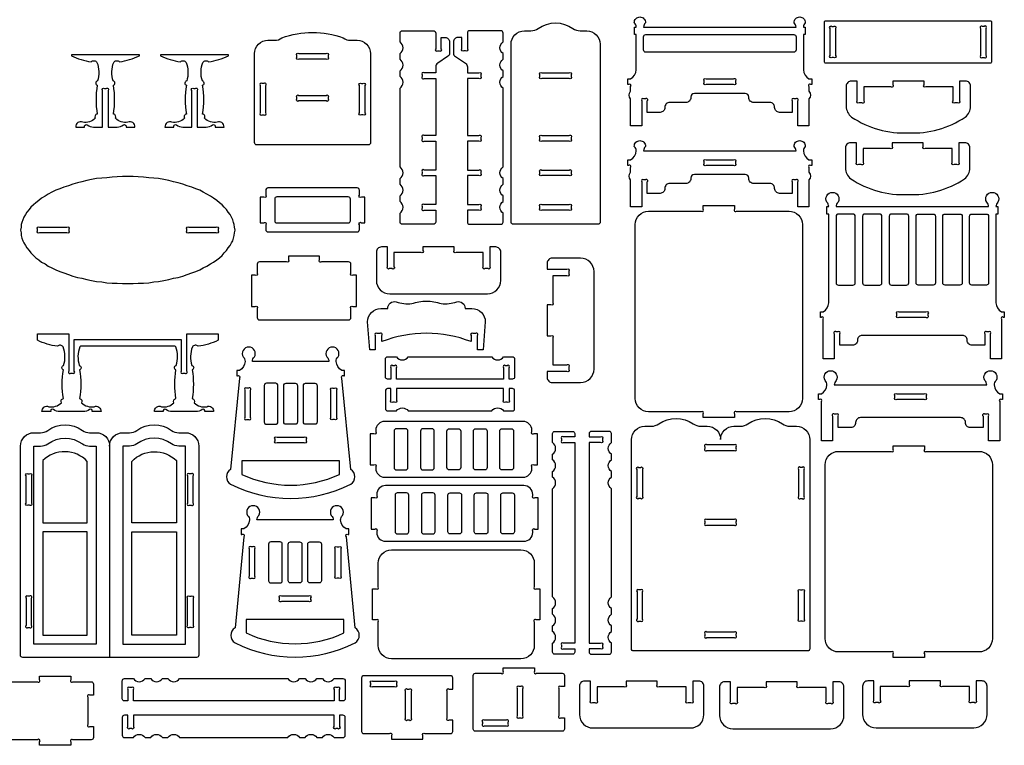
# Model space of a CAD drawing. Extents: x 4203 to 5218, y 1124 to 1763.
# Tile 4 of 5: x 4687 to 5217, y 1128 to 1518. Entities that reach past the tile are written whole.
import ezdxf

# ---------------------------------------------------------------- set-up
doc = ezdxf.new("R2010")
doc.units = 0
doc.header["$MEASUREMENT"] = 0
doc.layers.add('LAYER1', color=18, linetype='CONTINUOUS')

msp = doc.modelspace()

# ---------------------------------------------------------------- linework, layer by layer
at = {"layer": 'LAYER1'}
for points in [[(4953.07, 1408.33, -0.414214), (4951.87, 1409.53), (4951.87, 1505.3, -0.414214), (4959.07, 1512.5), (4962.62, 1512.5, 0.155074), (4966.55, 1513.75, -0.31779), (4985.18, 1513.75, 0.155074), (4989.12, 1512.5), (4992.67, 1512.5, -0.414214), (4999.87, 1505.3), (4999.87, 1409.53, -0.414214), (4998.67, 1408.33)], [(5112.25, 1461.39), (5106.25, 1461.39), (5106.25, 1474.75, 1), (5105.19, 1475.81), (5104.31, 1475.81, 1), (5103.25, 1474.75), (5103.25, 1468.6), (5096.38, 1468.6, -0.414214), (5093.79, 1471.19), (5093.79, 1471.35, 0.414214), (5091.2, 1473.94), (5082.46, 1473.94, -0.414214), (5079.87, 1476.53), (5079.87, 1476.85, 0.414214), (5077.93, 1478.79), (5050.57, 1478.79, 0.00001), (5050.57, 1478.79, 0.414202), (5048.63, 1476.85), (5048.63, 1476.53, -0.414214), (5046.04, 1473.94), (5037.29, 1473.94, 0.414214), (5034.7, 1471.35), (5034.7, 1471.19, -0.414214), (5032.12, 1468.6), (5025.25, 1468.6), (5025.25, 1474.75, 1), (5024.19, 1475.81), (5023.31, 1475.81, 1), (5022.25, 1474.75), (5022.25, 1461.39), (5016.25, 1461.39), (5016.25, 1475.84, -0.376209), (5016.25, 1479.99), (5016.25, 1482.58, 1), (5015.19, 1483.64), (5014.75, 1483.64), (5014.75, 1486.64), (5016.25, 1486.64, 0.250451), (5019.25, 1491.5), (5019.25, 1510.47), (5018.29, 1510.47), (5018.29, 1514.43), (5019.25, 1514.43, 0.204981), (5018.23, 1516.8, -0.427943), (5021.23, 1519.94, -0.427943), (5024.23, 1516.8, 0.204981), (5023.22, 1514.43), (5105.28, 1514.43, 0.204981), (5104.26, 1516.8, -0.427943), (5107.26, 1519.94, -0.427943), (5110.26, 1516.8, 0.204981), (5109.25, 1514.43), (5110.21, 1514.43), (5110.21, 1510.47), (5109.25, 1510.47), (5109.25, 1491.5, 0.250451), (5112.25, 1486.64), (5113.75, 1486.64), (5113.75, 1483.64), (5113.31, 1483.64, 1), (5112.25, 1482.58), (5112.25, 1479.99, -0.376209), (5112.25, 1475.84)], [(5210.6, 1517.16), (5210.6, 1495.8, -0.414214), (5209.88, 1495.08), (5121.32, 1495.08, -0.414214), (5120.6, 1495.8), (5120.6, 1517.16, -0.414214), (5121.32, 1517.88), (5209.88, 1517.88, -0.414214)], [(4815.05, 1451.11, -0.414214), (4813.85, 1452.31), (4813.85, 1500.2, -0.414214), (4821.05, 1507.4), (4824.6, 1507.4, 0.155074), (4828.53, 1508.65, -0.179264), (4861.56, 1508.65, 0.155074), (4865.5, 1507.4), (4869.05, 1507.4, -0.414214), (4876.25, 1500.2), (4876.25, 1452.31, -0.414214), (4875.05, 1451.11)], [(4911.33, 1456.14), (4905.18, 1456.14, 1), (4904.12, 1455.08), (4904.12, 1454.21, 1), (4905.18, 1453.14), (4911.33, 1453.14), (4911.33, 1437.56), (4905.18, 1437.56, 1), (4904.12, 1436.5), (4904.12, 1435.62, 1), (4905.18, 1434.56), (4911.33, 1434.56), (4911.33, 1418.98), (4905.18, 1418.98, 1), (4904.12, 1417.92), (4904.12, 1417.04, 1), (4905.18, 1415.98), (4911.33, 1415.98), (4911.33, 1409.53, -0.414214), (4910.13, 1408.33), (4893.32, 1408.33, -0.414214), (4892.12, 1409.53), (4892.12, 1414.33, 0.531486), (4892.12, 1420.62), (4892.12, 1423.62, 0.531486), (4892.12, 1429.91), (4892.12, 1432.91, 0.531486), (4892.12, 1439.21), (4892.12, 1469.97), (4892.12, 1472.97), (4892.12, 1481.63, 0.531486), (4892.12, 1487.92), (4892.12, 1490.92, 0.531486), (4892.12, 1497.21), (4892.12, 1500.21, 0.531486), (4892.12, 1506.5), (4892.12, 1511.3, -0.414214), (4893.32, 1512.5), (4910.13, 1512.5, -0.414214), (4911.33, 1511.3), (4911.33, 1502.76, 1), (4912.39, 1501.7), (4913.27, 1501.7, 1), (4914.33, 1502.76), (4914.33, 1508.9), (4916.43, 1508.9, -0.414214), (4918.83, 1506.5), (4918.83, 1500.59, -0.251107), (4917.76, 1498.59), (4912.41, 1495.03, 0.251107), (4911.33, 1493.03), (4911.33, 1489.79), (4905.18, 1489.79, 1), (4904.12, 1488.73), (4904.12, 1487.85, 1), (4905.18, 1486.79), (4911.33, 1486.79)], [(4928.36, 1456.14), (4934.51, 1456.14, -1), (4935.57, 1455.08), (4935.57, 1454.21, -1), (4934.51, 1453.14), (4928.36, 1453.14), (4928.36, 1437.56), (4934.51, 1437.56, -1), (4935.57, 1436.5), (4935.57, 1435.62, -1), (4934.51, 1434.56), (4928.36, 1434.56), (4928.36, 1418.98), (4934.51, 1418.98, -1), (4935.57, 1417.92), (4935.57, 1417.04, -1), (4934.51, 1415.98), (4928.36, 1415.98), (4928.36, 1409.53, 0.414214), (4929.56, 1408.33), (4946.37, 1408.33, 0.414214), (4947.57, 1409.53), (4947.57, 1414.33, -0.531486), (4947.57, 1420.62), (4947.57, 1423.62, -0.531486), (4947.57, 1429.91), (4947.57, 1432.91, -0.531486), (4947.57, 1439.21), (4947.57, 1469.97), (4947.57, 1472.97), (4947.57, 1481.63, -0.531486), (4947.57, 1487.92), (4947.57, 1490.92, -0.531486), (4947.57, 1497.21), (4947.57, 1500.21, -0.531486), (4947.57, 1506.5), (4947.57, 1511.3, 0.414214), (4946.37, 1512.5), (4929.56, 1512.5, 0.414214), (4928.36, 1511.3), (4928.36, 1502.76, -1), (4927.3, 1501.7), (4926.42, 1501.7, -1), (4925.36, 1502.76), (4925.36, 1508.9), (4923.26, 1508.9, 0.414214), (4920.86, 1506.5), (4920.86, 1500.59, 0.251107), (4921.93, 1498.59), (4927.29, 1495.03, -0.251107), (4928.36, 1493.03), (4928.36, 1489.79), (4934.51, 1489.79, -1), (4935.57, 1488.73), (4935.57, 1487.85, -1), (4934.51, 1486.79), (4928.36, 1486.79)], [(5123.6, 1499.14), (5123.6, 1513.82, -1), (5124.66, 1514.88), (5125.54, 1514.88, -1), (5126.6, 1513.82), (5126.6, 1499.14, -1), (5125.54, 1498.08), (5124.66, 1498.08, -1)], [(5204.6, 1513.82), (5204.6, 1499.14, 1), (5205.66, 1498.08), (5206.54, 1498.08, 1), (5207.6, 1499.14), (5207.6, 1513.82, 1), (5206.54, 1514.88), (5205.66, 1514.88, 1)], [(5105.29, 1502.18, -0.414214), (5104.09, 1500.98), (5024.41, 1500.98, -0.414214), (5023.21, 1502.18), (5023.21, 1509.27, -0.414214), (5024.41, 1510.47), (5104.09, 1510.47, -0.414214), (5105.29, 1509.27)], [(4837.71, 1500.2), (4852.39, 1500.2, -1), (4853.45, 1499.14), (4853.45, 1498.26, -1), (4852.39, 1497.2), (4837.71, 1497.2, -1), (4836.65, 1498.26), (4836.65, 1499.14, -1)], [(4751.8, 1499.08), (4751.8, 1499.56), (4715.2, 1499.56), (4715.2, 1499.08, 0.082494), (4725.9, 1495.84, -0.480983), (4729.01, 1495.5, -0.169376), (4729.28, 1485.48, 0.755968), (4729.12, 1483.17, 0.0823), (4729.12, 1467.71, 0.497317), (4728.06, 1465.39, -0.242348), (4721.33, 1463.33, 0.570657), (4717.6, 1460.68), (4722.34, 1460.68, -0.75881), (4723.76, 1461.8, 0.158853), (4727.2, 1460.68), (4732, 1460.68), (4732, 1480.32, -1), (4733.06, 1481.38), (4733.94, 1481.38, -1), (4735, 1480.32), (4735, 1460.68), (4739.8, 1460.68, 0.158853), (4743.24, 1461.8, -0.75881), (4744.66, 1460.68), (4749.4, 1460.68, 0.570657), (4745.67, 1463.33, -0.242348), (4738.94, 1465.39, 0.497317), (4737.88, 1467.71, 0.0823), (4737.88, 1483.17, 0.755968), (4737.72, 1485.48, -0.169376), (4737.99, 1495.5, -0.480983), (4741.1, 1495.84, 0.082494)], [(4799.8, 1499.08), (4799.8, 1499.56), (4763.2, 1499.56), (4763.2, 1499.08, 0.082494), (4773.9, 1495.84, -0.480983), (4777.01, 1495.5, -0.169376), (4777.28, 1485.48, 0.755968), (4777.12, 1483.17, 0.0823), (4777.12, 1467.71, 0.497317), (4776.06, 1465.39, -0.242348), (4769.33, 1463.33, 0.570657), (4765.6, 1460.68), (4770.34, 1460.68, -0.75881), (4771.76, 1461.8, 0.158853), (4775.2, 1460.68), (4780, 1460.68), (4780, 1480.32, -1), (4781.06, 1481.38), (4781.94, 1481.38, -1), (4783, 1480.32), (4783, 1460.68), (4787.8, 1460.68, 0.158853), (4791.24, 1461.8, -0.75881), (4792.66, 1460.68), (4797.4, 1460.68, 0.570657), (4793.67, 1463.33, -0.242348), (4786.94, 1465.39, 0.497317), (4785.88, 1467.71, 0.0823), (4785.88, 1483.17, 0.755968), (4785.72, 1485.48, -0.169376), (4785.99, 1495.5, -0.480983), (4789.1, 1495.84, 0.082494)], [(4983.21, 1486.79), (4968.53, 1486.79, -1), (4967.47, 1487.85), (4967.47, 1488.73, -1), (4968.53, 1489.79), (4983.21, 1489.79, -1), (4984.27, 1488.73), (4984.27, 1487.85, -1)], [(4816.85, 1482.99), (4816.85, 1468.31, 1), (4817.91, 1467.25), (4818.79, 1467.25, 1), (4819.85, 1468.31), (4819.85, 1482.99, 1), (4818.79, 1484.05), (4817.91, 1484.05, 1)], [(4871.31, 1484.05), (4872.19, 1484.05, -1), (4873.25, 1482.99), (4873.25, 1468.31, -1), (4872.19, 1467.25), (4871.31, 1467.25, -1), (4870.25, 1468.31), (4870.25, 1482.99, -1)], [(5071.59, 1483.64), (5056.91, 1483.64, -1), (5055.85, 1484.7), (5055.85, 1485.58, -1), (5056.91, 1486.64), (5071.59, 1486.64, -1), (5072.65, 1485.58), (5072.65, 1484.7, -1)], [(5165.79, 1485.42), (5157.39, 1485.42), (5157.39, 1483.48, -1), (5156.33, 1482.42), (5141.79, 1482.42), (5141.79, 1474.8, -1), (5140.73, 1473.74), (5139.31, 1473.74, -1), (5138.25, 1474.8), (5138.25, 1485.42), (5135.03, 1485.42, 0.414214), (5132.3, 1482.69), (5132.3, 1471.87, 0.236915), (5135.2, 1466.09, 0.163875), (5165.79, 1457.58, 0.163875), (5196.38, 1466.09, 0.236915), (5199.28, 1471.87), (5199.28, 1482.69, 0.414214), (5196.55, 1485.42), (5193.33, 1485.42), (5193.33, 1474.8, -1), (5192.27, 1473.74), (5190.85, 1473.74, -1), (5189.79, 1474.8), (5189.79, 1482.42), (5175.25, 1482.42, -1), (5174.19, 1483.48), (5174.19, 1485.42)], [(4837.71, 1477.75), (4852.39, 1477.75, -1), (4853.45, 1476.69), (4853.45, 1475.81, -1), (4852.39, 1474.75), (4837.71, 1474.75, -1), (4836.65, 1475.81), (4836.65, 1476.69, -1)], [(4983.21, 1453.14), (4968.53, 1453.14, -1), (4967.47, 1454.21), (4967.47, 1455.08, -1), (4968.53, 1456.14), (4983.21, 1456.14, -1), (4984.27, 1455.08), (4984.27, 1454.21, -1)], [(5109.25, 1447.9, 0.250451), (5112.25, 1443.04), (5113.75, 1443.04), (5113.75, 1440.04), (5113.31, 1440.04, 1), (5112.25, 1438.98), (5112.25, 1436.39, -0.376209), (5112.25, 1432.23), (5112.25, 1417.79), (5106.25, 1417.79), (5106.25, 1431.15, 1), (5105.19, 1432.21), (5104.31, 1432.21, 1), (5103.25, 1431.15), (5103.25, 1425), (5096.38, 1425, -0.414214), (5093.79, 1427.59), (5093.79, 1427.75, 0.414214), (5091.2, 1430.34), (5082.46, 1430.34, -0.414214), (5079.87, 1432.93), (5079.87, 1433.25, 0.414214), (5077.93, 1435.19), (5050.57, 1435.19, 0.00001), (5050.57, 1435.19, 0.414202), (5048.63, 1433.25), (5048.63, 1432.93, -0.414214), (5046.04, 1430.34), (5037.29, 1430.34, 0.414214), (5034.7, 1427.75), (5034.7, 1427.59, -0.414214), (5032.12, 1425), (5025.25, 1425), (5025.25, 1431.15, 1), (5024.19, 1432.21), (5023.31, 1432.21, 1), (5022.25, 1431.15), (5022.25, 1417.79), (5016.25, 1417.79), (5016.25, 1432.23, -0.376209), (5016.25, 1436.39), (5016.25, 1438.98, 1), (5015.19, 1440.04), (5014.75, 1440.04), (5014.75, 1443.04), (5016.25, 1443.04, 0.250451), (5019.25, 1447.9, 0.204981), (5018.23, 1450.27, -0.427943), (5021.23, 1453.41, -0.427943), (5024.23, 1450.27, 0.204981), (5023.22, 1447.9), (5105.28, 1447.9, 0.204981), (5104.26, 1450.27, -0.427943), (5107.26, 1453.41, -0.427943), (5110.26, 1450.27, 0.204981)], [(5165.39, 1452.21), (5156.99, 1452.21), (5156.99, 1450.27, -1), (5155.93, 1449.21), (5141.39, 1449.21), (5141.39, 1441.59, -1), (5140.33, 1440.53), (5138.91, 1440.53, -1), (5137.85, 1441.59), (5137.85, 1452.21), (5134.63, 1452.21, 0.414214), (5131.9, 1449.49), (5131.9, 1438.66, 0.236915), (5134.8, 1432.89, 0.163875), (5165.39, 1424.38, 0.163875), (5195.98, 1432.89, 0.236915), (5198.88, 1438.66), (5198.88, 1449.49, 0.414214), (5196.15, 1452.21), (5192.93, 1452.21), (5192.93, 1441.59, -1), (5191.87, 1440.53), (5190.45, 1440.53, -1), (5189.39, 1441.59), (5189.39, 1449.21), (5174.85, 1449.21, -1), (5173.79, 1450.27), (5173.79, 1452.21)], [(5056.91, 1443.04), (5071.59, 1443.04, -1), (5072.65, 1441.98), (5072.65, 1441.1, -1), (5071.59, 1440.04), (5056.91, 1440.04, -1), (5055.85, 1441.1), (5055.85, 1441.98, -1)], [(4967.47, 1435.62), (4967.47, 1436.5, -1), (4968.53, 1437.56), (4983.21, 1437.56, -1), (4984.27, 1436.5), (4984.27, 1435.62, -1), (4983.21, 1434.56), (4968.53, 1434.56, -1)], [(4870.25, 1405.46), (4870.25, 1408.12, -1), (4871.31, 1409.18), (4873.25, 1409.18), (4873.25, 1422.98), (4871.31, 1422.98, -1), (4870.25, 1424.04), (4870.25, 1426.7, 0.414214), (4869.05, 1427.9), (4821.05, 1427.9, 0.414214), (4819.85, 1426.7), (4819.85, 1424.04, -1), (4818.79, 1422.98), (4816.85, 1422.98), (4816.85, 1409.18), (4818.79, 1409.18, -1), (4819.85, 1408.12), (4819.85, 1405.46, 0.414214), (4821.05, 1404.26), (4869.05, 1404.26, 0.414214)], [(4824.65, 1421.9), (4824.65, 1410.26, 0.414214), (4825.85, 1409.06), (4864.25, 1409.06, 0.414214), (4865.45, 1410.26), (4865.45, 1421.9, 0.414214), (4864.25, 1423.1), (4825.85, 1423.1, 0.414214)], [(5140.95, 1348.55, 0.414214), (5138.36, 1345.97), (5138.36, 1345.8, -0.414214), (5135.78, 1343.21), (5128.91, 1343.21), (5128.91, 1349.36, 1), (5127.85, 1350.42), (5126.97, 1350.42, 1), (5125.91, 1349.36), (5125.91, 1336), (5119.91, 1336), (5119.91, 1354.6), (5119.91, 1357.2, 1), (5118.85, 1358.26), (5118.41, 1358.26), (5118.41, 1361.26), (5119.91, 1361.26, 0.250451), (5122.91, 1366.11), (5122.91, 1413.88), (5121.95, 1413.88), (5121.95, 1417.84), (5122.91, 1417.84, 0.204981), (5121.89, 1420.21, -0.583258), (5124.89, 1425.52, -0.583258), (5127.89, 1420.21, 0.204981), (5126.88, 1417.84), (5208.94, 1417.84, 0.204981), (5207.92, 1420.21, -0.583258), (5210.92, 1425.52, -0.583258), (5213.92, 1420.21, 0.204981), (5212.91, 1417.84), (5213.87, 1417.84), (5213.87, 1413.88), (5212.91, 1413.88), (5212.91, 1366.11, 0.250451), (5215.91, 1361.26), (5217.41, 1361.26), (5217.41, 1358.26), (5216.97, 1358.26, 1), (5215.91, 1357.2), (5215.91, 1354.6), (5215.91, 1336), (5209.91, 1336), (5209.91, 1349.36, 1), (5208.85, 1350.42), (5207.97, 1350.42, 1), (5206.91, 1349.36), (5206.91, 1343.21), (5200.04, 1343.21, -0.414214), (5197.45, 1345.8), (5197.45, 1345.97, 0.414214), (5194.86, 1348.55)], [(4968.53, 1418.98), (4983.21, 1418.98, -1), (4984.27, 1417.92), (4984.27, 1417.04, -1), (4983.21, 1415.98), (4968.53, 1415.98, -1), (4967.47, 1417.04), (4967.47, 1417.92, -1)], [(5055.32, 1304.4), (5055.32, 1306.34, 1), (5054.26, 1307.4), (5025.92, 1307.4, -0.414214), (5018.72, 1314.6), (5018.72, 1408.2, -0.414214), (5025.92, 1415.4), (5054.26, 1415.4, 1), (5055.32, 1416.46), (5055.32, 1418.4), (5072.12, 1418.4), (5072.12, 1416.46, 1), (5073.18, 1415.4), (5101.52, 1415.4, -0.414214), (5108.72, 1408.2), (5108.72, 1314.6, -0.414214), (5101.52, 1307.4), (5073.18, 1307.4, 1), (5072.12, 1306.34), (5072.12, 1304.4)], [(5126.87, 1376.8, 0.414214), (5128.07, 1375.6), (5135.93, 1375.6, 0.414214), (5137.13, 1376.8), (5137.13, 1412.68, 0.414214), (5135.93, 1413.88), (5128.07, 1413.88, 0.414214), (5126.87, 1412.68)], [(5151.53, 1412.68, 0.414214), (5150.33, 1413.88), (5142.29, 1413.88, 0.414214), (5141.09, 1412.68), (5141.09, 1376.8, 0.414214), (5142.29, 1375.6), (5150.33, 1375.6, 0.414214), (5151.53, 1376.8)], [(5165.93, 1376.8), (5165.93, 1412.68, 0.414214), (5164.73, 1413.88), (5156.69, 1413.88, 0.414214), (5155.49, 1412.68), (5155.49, 1376.8, 0.414214), (5156.69, 1375.6), (5164.73, 1375.6, 0.414214)], [(5169.89, 1376.8), (5169.89, 1412.68, -0.414214), (5171.09, 1413.88), (5179.13, 1413.88, -0.414214), (5180.33, 1412.68), (5180.33, 1376.8, -0.414214), (5179.13, 1375.6), (5171.09, 1375.6, -0.414214)], [(5184.29, 1412.68, -0.414214), (5185.49, 1413.88), (5193.53, 1413.88, -0.414214), (5194.73, 1412.68), (5194.73, 1376.8, -0.414214), (5193.53, 1375.6), (5185.49, 1375.6, -0.414214), (5184.29, 1376.8)], [(5208.95, 1376.8, -0.414214), (5207.75, 1375.6), (5199.89, 1375.6, -0.414214), (5198.69, 1376.8), (5198.69, 1412.68, -0.414214), (5199.89, 1413.88), (5207.75, 1413.88, -0.414214), (5208.95, 1412.68)], [(4698.04, 1406.74), (4712.72, 1406.74, -1), (4713.78, 1405.68), (4713.78, 1404.8, -1), (4712.72, 1403.74), (4698.04, 1403.74, -1), (4696.98, 1404.8), (4696.98, 1405.68, -1)], [(4778.44, 1406.74), (4793.12, 1406.74, -1), (4794.18, 1405.68), (4794.18, 1404.8, -1), (4793.12, 1403.74), (4778.44, 1403.74, -1), (4777.38, 1404.8), (4777.38, 1405.68, -1)], [(4946.36, 1393.42, 0.414214), (4943.64, 1396.15), (4940.42, 1396.15), (4940.42, 1385.53, -1), (4939.36, 1384.47), (4937.94, 1384.47, -1), (4936.88, 1385.53), (4936.88, 1393.15), (4922.34, 1393.15, -1), (4921.28, 1394.21), (4921.28, 1396.15), (4912.88, 1396.15), (4904.48, 1396.15), (4904.48, 1394.21, -1), (4903.42, 1393.15), (4888.88, 1393.15), (4888.88, 1385.53, -1), (4887.82, 1384.47), (4886.4, 1384.47, -1), (4885.34, 1385.53), (4885.34, 1396.15), (4882.11, 1396.15, 0.414214), (4879.39, 1393.42), (4879.39, 1378.15, 0.414214), (4886.59, 1370.95), (4939.16, 1370.95, 0.414214), (4946.36, 1378.15)], [(4832.05, 1391.11), (4832.05, 1389.17, -1), (4830.99, 1388.11), (4816.45, 1388.11, 0.414214), (4815.25, 1386.91), (4815.25, 1381.97, -1), (4814.19, 1380.91), (4812.25, 1380.91), (4812.25, 1364.11), (4814.19, 1364.11, -1), (4815.25, 1363.05), (4815.25, 1358.11, 0.414214), (4816.45, 1356.91), (4864.45, 1356.91, 0.414214), (4865.65, 1358.11), (4865.65, 1363.05, -1), (4866.71, 1364.11), (4868.65, 1364.11), (4868.65, 1380.91), (4866.71, 1380.91, -1), (4865.65, 1381.97), (4865.65, 1386.91, 0.414214), (4864.45, 1388.11), (4849.91, 1388.11, -1), (4848.85, 1389.17), (4848.85, 1391.11)], [(4974.07, 1390.13, 0.414214), (4971.35, 1387.41), (4971.35, 1384.19), (4981.97, 1384.19, -1), (4983.03, 1383.13), (4983.03, 1381.7, -1), (4981.97, 1380.64), (4974.35, 1380.64), (4974.35, 1366.1, -1), (4973.29, 1365.04), (4971.35, 1365.04), (4971.35, 1356.64), (4971.35, 1348.24), (4973.29, 1348.24, -1), (4974.35, 1347.18), (4974.35, 1332.64), (4981.97, 1332.64, -1), (4983.03, 1331.58), (4983.03, 1330.16, -1), (4981.97, 1329.1), (4971.35, 1329.1), (4971.35, 1325.88, 0.414214), (4974.07, 1323.16), (4989.35, 1323.16, 0.414214), (4996.55, 1330.36), (4996.55, 1382.93, 0.414214), (4989.35, 1390.13)], [(4927.19, 1363.05), (4930.84, 1363.05, -0.414214), (4938.04, 1355.85), (4936.87, 1340.85), (4933.89, 1340.85), (4933.89, 1348.47, 1), (4932.83, 1349.53), (4931.41, 1349.53, 1), (4930.35, 1348.47), (4930.35, 1345.19, 0.18644), (4882.35, 1345.19), (4882.35, 1348.47, 1), (4881.29, 1349.53), (4879.87, 1349.53, 1), (4878.81, 1348.47), (4878.81, 1340.85), (4875.84, 1340.85), (4874.66, 1355.85, -0.414214), (4881.86, 1363.05), (4885.52, 1363.05, -0.480696), (4890.02, 1366.66, 0.114725), (4898.45, 1365.62, -0.088383), (4906.35, 1367.05, -0.088383), (4914.25, 1365.62, 0.114725), (4922.68, 1366.66, -0.480696)], [(5160.57, 1361.26), (5175.25, 1361.26, -1), (5176.31, 1360.2), (5176.31, 1359.32, -1), (5175.25, 1358.26), (5160.57, 1358.26, -1), (5159.51, 1359.32), (5159.51, 1360.2, -1)], [(4770.98, 1342.79), (4720.17, 1342.79, 0.076649), (4719.77, 1342.34, 0.169376), (4719.49, 1332.31, -0.755968), (4719.66, 1330, -0.0823), (4719.66, 1314.54, -0.497317), (4720.72, 1312.22, 0.242348), (4727.45, 1310.17, -0.570657), (4731.18, 1307.51), (4726.44, 1307.51, 0.75881), (4725.02, 1308.64, -0.158853), (4721.58, 1307.51), (4708.98, 1307.51, -0.158853), (4705.53, 1308.64, 0.75881), (4704.11, 1307.51), (4699.38, 1307.51, -0.570657), (4703.1, 1310.17, 0.242348), (4709.83, 1312.22, -0.497317), (4710.89, 1314.54, -0.0823), (4710.89, 1330, -0.755968), (4711.06, 1332.31, 0.169376), (4710.78, 1342.34, 0.480983), (4707.67, 1342.67, -0.082494), (4696.98, 1345.91), (4696.98, 1349.39), (4713.78, 1349.39), (4713.78, 1329.27, 1), (4714.84, 1328.21), (4715.72, 1328.21, 1), (4716.78, 1329.27), (4716.78, 1346.39), (4774.38, 1346.39), (4774.38, 1329.27, 1), (4775.44, 1328.21), (4776.32, 1328.21, 1), (4777.38, 1329.27), (4777.38, 1349.39), (4794.18, 1349.39), (4794.18, 1345.91, -0.082494), (4783.48, 1342.67, 0.480983), (4780.37, 1342.34, 0.169376), (4780.09, 1332.31, -0.755968), (4780.26, 1330, -0.0823), (4780.26, 1314.54, -0.497317), (4781.32, 1312.22, 0.242348), (4788.05, 1310.17, -0.570657), (4791.78, 1307.51), (4787.04, 1307.51, 0.75881), (4785.62, 1308.64, -0.158853), (4782.18, 1307.51), (4769.58, 1307.51, -0.158853), (4766.13, 1308.64, 0.75881), (4764.71, 1307.51), (4759.98, 1307.51, -0.570657), (4763.7, 1310.17, 0.242348), (4770.43, 1312.22, -0.497317), (4771.49, 1314.54, -0.0823), (4771.49, 1330, -0.755968), (4771.66, 1332.31, 0.169376), (4771.38, 1342.34, 0.076649)], [(4865.56, 1276.43), (4860.87, 1325.55, -1), (4861.92, 1326.71), (4862.26, 1326.71), (4862.26, 1329.71), (4860.76, 1329.71, -0.250451), (4857.76, 1334.56, -0.204981), (4858.77, 1336.94, 0.583258), (4855.77, 1342.24, 0.583258), (4852.77, 1336.94, -0.204981), (4853.79, 1334.56), (4812.71, 1334.56, -0.204981), (4813.72, 1336.94, 0.583258), (4810.72, 1342.24, 0.583258), (4807.72, 1336.94, -0.204981), (4808.74, 1334.56, -0.250451), (4805.74, 1329.71), (4804.24, 1329.71), (4804.24, 1326.71), (4804.57, 1326.71, -1), (4805.63, 1325.55), (4800.94, 1276.43, 0.573919), (4800.94, 1268.46, 0.239558), (4865.56, 1268.46, 0.573919)], [(4941.53, 1337.01, 0.531486), (4947.83, 1337.01), (4952.63, 1337.01, -0.414214), (4953.83, 1335.81), (4953.83, 1326.21, -0.414214), (4952.63, 1325.01), (4950.83, 1325.01), (4950.83, 1331.16, 1), (4949.77, 1332.22), (4948.89, 1332.22, 1), (4947.83, 1331.16), (4947.83, 1325.01), (4890.23, 1325.01), (4890.23, 1331.16, 1), (4889.17, 1332.22), (4888.29, 1332.22, 1), (4887.23, 1331.16), (4887.23, 1325.01), (4885.43, 1325.01, -0.414214), (4884.23, 1326.21), (4884.23, 1335.81, -0.414214), (4885.43, 1337.01), (4890.23, 1337.01, 0.531486), (4896.52, 1337.01)], [(5139.98, 1304.29, 0.414214), (5137.39, 1301.7), (5137.39, 1301.54, -0.414214), (5134.81, 1298.95), (5127.94, 1298.95), (5127.94, 1305.1, 1), (5126.88, 1306.16), (5126, 1306.16, 1), (5124.94, 1305.1), (5124.94, 1291.74), (5118.94, 1291.74), (5118.94, 1310.34), (5118.94, 1312.94, 1), (5117.88, 1314), (5117.44, 1314), (5117.44, 1317), (5118.94, 1317, 0.250451), (5121.94, 1321.85, 0.204981), (5120.92, 1324.22, -0.583258), (5123.92, 1329.52, -0.583258), (5126.92, 1324.22, 0.204981), (5125.91, 1321.85), (5207.97, 1321.85, 0.204981), (5206.95, 1324.22, -0.583258), (5209.95, 1329.52, -0.583258), (5212.95, 1324.22, 0.204981), (5211.94, 1321.85, 0.250451), (5214.94, 1317), (5216.44, 1317), (5216.44, 1314), (5216, 1314, 1), (5214.94, 1312.94), (5214.94, 1310.34), (5214.94, 1291.74), (5208.94, 1291.74), (5208.94, 1305.1, 1), (5207.88, 1306.16), (5207, 1306.16, 1), (5205.94, 1305.1), (5205.94, 1298.95), (5199.07, 1298.95, -0.414214), (5196.48, 1301.54), (5196.48, 1301.7, 0.414214), (5193.89, 1304.29)], [(4808.59, 1319.05), (4808.59, 1304.37, 1), (4809.65, 1303.31), (4810.53, 1303.31, 1), (4811.59, 1304.37), (4811.59, 1319.05, 1), (4810.53, 1320.11), (4809.65, 1320.11, 1)], [(4819.03, 1301.87, 0.414214), (4820.23, 1300.67), (4825.21, 1300.67, 0.414214), (4826.41, 1301.87), (4826.41, 1321.55, 0.414214), (4825.21, 1322.75), (4820.23, 1322.75, 0.414214), (4819.03, 1321.55)], [(4836.94, 1301.87, -0.414214), (4835.74, 1300.67), (4830.76, 1300.67, -0.414214), (4829.56, 1301.87), (4829.56, 1321.55, -0.414214), (4830.76, 1322.75), (4835.74, 1322.75, -0.414214), (4836.94, 1321.55)], [(4847.47, 1301.87, -0.414214), (4846.27, 1300.67), (4841.29, 1300.67, -0.414214), (4840.09, 1301.87), (4840.09, 1321.55, -0.414214), (4841.29, 1322.75), (4846.27, 1322.75, -0.414214), (4847.47, 1321.55)], [(4857.91, 1319.05), (4857.91, 1304.37, -1), (4856.85, 1303.31), (4855.97, 1303.31, -1), (4854.91, 1304.37), (4854.91, 1319.05, -1), (4855.97, 1320.11), (4856.85, 1320.11, -1)], [(4941.53, 1307.87, -0.531486), (4947.83, 1307.87), (4952.63, 1307.87, 0.414214), (4953.83, 1309.07), (4953.83, 1318.67, 0.414214), (4952.63, 1319.87), (4950.83, 1319.87), (4950.83, 1313.72, -1), (4949.77, 1312.66), (4948.89, 1312.66, -1), (4947.83, 1313.72), (4947.83, 1319.87), (4890.23, 1319.87), (4890.23, 1313.72, -1), (4889.17, 1312.66), (4888.29, 1312.66, -1), (4887.23, 1313.72), (4887.23, 1319.87), (4885.43, 1319.87, 0.414214), (4884.23, 1318.67), (4884.23, 1309.07, 0.414214), (4885.43, 1307.87), (4890.23, 1307.87, -0.531486), (4896.52, 1307.87)], [(5159.6, 1317), (5174.28, 1317, -1), (5175.34, 1315.94), (5175.34, 1315.06, -1), (5174.28, 1314), (5159.6, 1314, -1), (5158.54, 1315.06), (5158.54, 1315.94, -1)], [(5064.69, 1292.43, -0.414214), (5071.89, 1299.63), (5075.44, 1299.63, 0.155074), (5079.37, 1300.88, -0.31779), (5098.01, 1300.88, 0.155074), (5101.94, 1299.63), (5105.49, 1299.63, -0.414214), (5112.69, 1292.43), (5112.69, 1179.86, -0.414214), (5111.49, 1178.66), (5017.89, 1178.66, -0.414214), (5016.69, 1179.86), (5016.69, 1292.43, -0.414214), (5023.89, 1299.63), (5027.44, 1299.63, 0.155074), (5031.37, 1300.88, -0.31779), (5050.01, 1300.88, 0.155074), (5053.94, 1299.63), (5057.49, 1299.63, -0.414214)], [(4735.8, 1288.95, -0.414214), (4743, 1296.15), (4746.55, 1296.15, 0.155074), (4750.48, 1297.4, -0.31779), (4769.12, 1297.4, 0.155074), (4773.05, 1296.15), (4776.6, 1296.15, -0.414214), (4783.8, 1288.95), (4783.8, 1176.38, -0.414214), (4782.6, 1175.18), (4689, 1175.18, -0.414214), (4687.8, 1176.38), (4687.8, 1288.95, -0.414214), (4695, 1296.15), (4698.55, 1296.15, 0.155074), (4702.48, 1297.4, -0.31779), (4721.12, 1297.4, 0.155074), (4725.05, 1296.15), (4728.6, 1296.15, -0.414214)], [(4963.1, 1277.01), (4963.1, 1277.75, -1), (4964.16, 1278.81), (4966.1, 1278.81), (4966.1, 1295.61), (4964.16, 1295.61, -1), (4963.1, 1296.67), (4963.1, 1297.41, 0.414214), (4958.3, 1302.21), (4883.9, 1302.21, 0.414214), (4879.1, 1297.41), (4879.1, 1296.67, -1), (4878.04, 1295.61), (4876.1, 1295.61), (4876.1, 1278.81), (4878.04, 1278.81, -1), (4879.1, 1277.75), (4879.1, 1277.01, 0.414214), (4883.9, 1272.21), (4958.3, 1272.21, 0.414214)], [(4840.59, 1290.71), (4825.91, 1290.71, -1), (4824.85, 1291.77), (4824.85, 1292.65, -1), (4825.91, 1293.71), (4840.59, 1293.71, -1), (4841.65, 1292.65), (4841.65, 1291.77, -1)], [(4888.97, 1277.37, 0.414214), (4890.17, 1276.17), (4895.15, 1276.17, 0.414214), (4896.35, 1277.37), (4896.35, 1297.05, 0.414214), (4895.15, 1298.25), (4890.17, 1298.25, 0.414214), (4888.97, 1297.05)], [(4903.19, 1277.37, 0.414214), (4904.39, 1276.17), (4909.37, 1276.17, 0.414214), (4910.57, 1277.37), (4910.57, 1297.05, 0.414214), (4909.37, 1298.25), (4904.39, 1298.25, 0.414214), (4903.19, 1297.05)], [(4924.79, 1277.37, -0.414214), (4923.59, 1276.17), (4918.61, 1276.17, -0.414214), (4917.41, 1277.37), (4917.41, 1297.05, -0.414214), (4918.61, 1298.25), (4923.59, 1298.25, -0.414214), (4924.79, 1297.05)], [(4939.01, 1277.37, -0.414214), (4937.81, 1276.17), (4932.83, 1276.17, -0.414214), (4931.63, 1277.37), (4931.63, 1297.05, -0.414214), (4932.83, 1298.25), (4937.81, 1298.25, -0.414214), (4939.01, 1297.05)], [(4953.23, 1277.37, -0.414214), (4952.03, 1276.17), (4947.05, 1276.17, -0.414214), (4945.85, 1277.37), (4945.85, 1297.05, -0.414214), (4947.05, 1298.25), (4952.03, 1298.25, -0.414214), (4953.23, 1297.05)], [(4974.21, 1284.57, 0.531486), (4974.21, 1290.87), (4974.21, 1295.67, -0.414214), (4975.41, 1296.87), (4985.01, 1296.87, -0.414214), (4986.21, 1295.67), (4986.21, 1293.87), (4980.06, 1293.87, 1), (4979, 1292.81), (4979, 1291.93, 1), (4980.06, 1290.87), (4986.21, 1290.87), (4986.21, 1182.87), (4980.06, 1182.87, 1), (4979, 1181.81), (4979, 1180.93, 1), (4980.06, 1179.87), (4986.21, 1179.87), (4986.21, 1178.07, -0.414214), (4985.01, 1176.87), (4975.41, 1176.87, -0.414214), (4974.21, 1178.07), (4974.21, 1182.87, 0.531486), (4974.21, 1189.16), (4974.21, 1192.16, 0.531486), (4974.21, 1198.45), (4974.21, 1201.45, 0.531486), (4974.21, 1207.74), (4974.21, 1265.99, 0.531486), (4974.21, 1272.28), (4974.21, 1275.28, 0.531486), (4974.21, 1281.57)], [(5005.9, 1284.57, -0.531486), (5005.9, 1290.87), (5005.9, 1295.67, 0.414214), (5004.7, 1296.87), (4995.1, 1296.87, 0.414214), (4993.9, 1295.67), (4993.9, 1293.87), (5000.05, 1293.87, -1), (5001.11, 1292.81), (5001.11, 1291.93, -1), (5000.05, 1290.87), (4993.9, 1290.87), (4993.9, 1182.87), (5000.05, 1182.87, -1), (5001.11, 1181.81), (5001.11, 1180.93, -1), (5000.05, 1179.87), (4993.9, 1179.87), (4993.9, 1178.07, 0.414214), (4995.1, 1176.87), (5004.7, 1176.87, 0.414214), (5005.9, 1178.07), (5005.9, 1182.87, -0.531486), (5005.9, 1189.16), (5005.9, 1192.16, -0.531486), (5005.9, 1198.45), (5005.9, 1201.45, -0.531486), (5005.9, 1207.74), (5005.9, 1265.99, -0.531486), (5005.9, 1272.28), (5005.9, 1275.28, -0.531486), (5005.9, 1281.57)], [(5057.35, 1286.66), (5072.03, 1286.66, 1), (5073.09, 1287.72), (5073.09, 1288.6, 1), (5072.03, 1289.66), (5057.35, 1289.66, 1), (5056.29, 1288.6), (5056.29, 1287.72, 1)], [(5157.57, 1175.12), (5157.57, 1177.06, 1), (5156.51, 1178.12), (5128.17, 1178.12, -0.414214), (5120.97, 1185.32), (5120.97, 1278.92, -0.414214), (5128.17, 1286.12), (5156.51, 1286.12, 1), (5157.57, 1287.18), (5157.57, 1289.12), (5174.37, 1289.12), (5174.37, 1287.18, 1), (5175.43, 1286.12), (5203.77, 1286.12, -0.414214), (5210.97, 1278.92), (5210.97, 1185.32, -0.414214), (5203.77, 1178.12), (5175.43, 1178.12, 1), (5174.37, 1177.06), (5174.37, 1175.12)], [(4723.8, 1280.72, 0.41796), (4699.8, 1281.15), (4699.8, 1247.66), (4723.8, 1247.66)], [(4747.8, 1280.72, -0.41796), (4771.8, 1281.15), (4771.8, 1247.66), (4747.8, 1247.66)], [(4859.56, 1281.01), (4806.94, 1281.01), (4806.94, 1273.72, 0.220733), (4859.56, 1273.72)], [(5022.69, 1276.43), (5022.69, 1261.75, -1), (5021.63, 1260.69), (5020.75, 1260.69, -1), (5019.69, 1261.75), (5019.69, 1276.43, -1), (5020.75, 1277.49), (5021.63, 1277.49, -1)], [(5106.69, 1276.43), (5106.69, 1261.75, 1), (5107.75, 1260.69), (5108.63, 1260.69, 1), (5109.69, 1261.75), (5109.69, 1276.43, 1), (5108.63, 1277.49), (5107.75, 1277.49, 1)], [(4693.8, 1272.95), (4693.8, 1258.27, -1), (4692.74, 1257.21), (4691.86, 1257.21, -1), (4690.8, 1258.27), (4690.8, 1272.95, -1), (4691.86, 1274.01), (4692.74, 1274.01, -1)], [(4777.8, 1272.95), (4777.8, 1258.27, 1), (4778.86, 1257.21), (4779.74, 1257.21, 1), (4780.8, 1258.27), (4780.8, 1272.95, 1), (4779.74, 1274.01), (4778.86, 1274.01, 1)], [(4963.57, 1242.49), (4963.57, 1243.23, -1), (4964.63, 1244.29), (4966.57, 1244.29), (4966.57, 1261.09), (4964.63, 1261.09, -1), (4963.57, 1262.15), (4963.57, 1262.89, 0.414214), (4958.77, 1267.69), (4884.37, 1267.69, 0.414214), (4879.57, 1262.89), (4879.57, 1262.15, -1), (4878.51, 1261.09), (4876.57, 1261.09), (4876.57, 1244.29), (4878.51, 1244.29, -1), (4879.57, 1243.23), (4879.57, 1242.49, 0.414214), (4884.37, 1237.69), (4958.77, 1237.69, 0.414214)], [(4889.44, 1242.85, 0.414214), (4890.64, 1241.65), (4895.62, 1241.65, 0.414214), (4896.82, 1242.85), (4896.82, 1262.53, 0.414214), (4895.62, 1263.73), (4890.64, 1263.73, 0.414214), (4889.44, 1262.53)], [(4903.66, 1242.85, 0.414214), (4904.86, 1241.65), (4909.84, 1241.65, 0.414214), (4911.04, 1242.85), (4911.04, 1262.53, 0.414214), (4909.84, 1263.73), (4904.86, 1263.73, 0.414214), (4903.66, 1262.53)], [(4925.26, 1242.85, -0.414214), (4924.06, 1241.65), (4919.08, 1241.65, -0.414214), (4917.88, 1242.85), (4917.88, 1262.53, -0.414214), (4919.08, 1263.73), (4924.06, 1263.73, -0.414214), (4925.26, 1262.53)], [(4939.48, 1242.85, -0.414214), (4938.28, 1241.65), (4933.3, 1241.65, -0.414214), (4932.1, 1242.85), (4932.1, 1262.53, -0.414214), (4933.3, 1263.73), (4938.28, 1263.73, -0.414214), (4939.48, 1262.53)], [(4953.7, 1242.85, -0.414214), (4952.5, 1241.65), (4947.52, 1241.65, -0.414214), (4946.32, 1242.85), (4946.32, 1262.53, -0.414214), (4947.52, 1263.73), (4952.5, 1263.73, -0.414214), (4953.7, 1262.53)], [(4867.92, 1191.06), (4863.23, 1240.18, -1), (4864.29, 1241.34), (4864.62, 1241.34), (4864.62, 1244.34), (4863.12, 1244.34, -0.250451), (4860.12, 1249.2, -0.204981), (4861.14, 1251.57, 0.583258), (4858.14, 1256.87, 0.583258), (4855.14, 1251.57, -0.204981), (4856.15, 1249.2), (4815.07, 1249.2, -0.204981), (4816.09, 1251.57, 0.583258), (4813.09, 1256.87, 0.583258), (4810.09, 1251.57, -0.204981), (4811.1, 1249.2, -0.250451), (4808.1, 1244.34), (4806.6, 1244.34), (4806.6, 1241.34), (4806.94, 1241.34, -1), (4807.99, 1240.18), (4803.3, 1191.06, 0.573919), (4803.3, 1183.09, 0.239558), (4867.92, 1183.09, 0.573919)], [(5057.35, 1246.35), (5072.03, 1246.35, 1), (5073.09, 1247.41), (5073.09, 1248.29, 1), (5072.03, 1249.35), (5057.35, 1249.35, 1), (5056.29, 1248.29), (5056.29, 1247.41, 1)], [(4810.95, 1233.68), (4810.95, 1219, 1), (4812.01, 1217.94), (4812.89, 1217.94, 1), (4813.95, 1219), (4813.95, 1233.68, 1), (4812.89, 1234.74), (4812.01, 1234.74, 1)], [(4821.39, 1216.5, 0.414214), (4822.59, 1215.3), (4827.57, 1215.3, 0.414214), (4828.77, 1216.5), (4828.77, 1236.18, 0.414214), (4827.57, 1237.38), (4822.59, 1237.38, 0.414214), (4821.39, 1236.18)], [(4839.3, 1216.5, -0.414214), (4838.1, 1215.3), (4833.12, 1215.3, -0.414214), (4831.92, 1216.5), (4831.92, 1236.18, -0.414214), (4833.12, 1237.38), (4838.1, 1237.38, -0.414214), (4839.3, 1236.18)], [(4849.83, 1216.5, -0.414214), (4848.63, 1215.3), (4843.65, 1215.3, -0.414214), (4842.45, 1216.5), (4842.45, 1236.18, -0.414214), (4843.65, 1237.38), (4848.63, 1237.38, -0.414214), (4849.83, 1236.18)], [(4860.27, 1233.68), (4860.27, 1219, -1), (4859.21, 1217.94), (4858.33, 1217.94, -1), (4857.27, 1219), (4857.27, 1233.68, -1), (4858.33, 1234.74), (4859.21, 1234.74, -1)], [(4967.4, 1195.39), (4965.46, 1195.39, 1), (4964.4, 1194.33), (4964.4, 1181.68, -0.414214), (4957.2, 1174.48), (4887.6, 1174.48, -0.414214), (4880.4, 1181.68), (4880.4, 1194.33, 1), (4879.34, 1195.39), (4877.4, 1195.39), (4877.4, 1212.19), (4879.34, 1212.19, 1), (4880.4, 1213.25), (4880.4, 1225.9, -0.414214), (4887.6, 1233.1), (4957.2, 1233.1, -0.414214), (4964.4, 1225.9), (4964.4, 1213.25, 1), (4965.46, 1212.19), (4967.4, 1212.19)], [(4828.27, 1208.34), (4842.95, 1208.34, -1), (4844.01, 1207.28), (4844.01, 1206.4, -1), (4842.95, 1205.34), (4828.27, 1205.34, -1), (4827.21, 1206.4), (4827.21, 1207.28, -1)], [(5019.69, 1210.54), (5019.69, 1195.86, 1), (5020.75, 1194.8), (5021.63, 1194.8, 1), (5022.69, 1195.86), (5022.69, 1210.54, 1), (5021.63, 1211.6), (5020.75, 1211.6, 1)], [(5107.75, 1211.6), (5108.63, 1211.6, -1), (5109.69, 1210.54), (5109.69, 1195.86, -1), (5108.63, 1194.8), (5107.75, 1194.8, -1), (5106.69, 1195.86), (5106.69, 1210.54, -1)], [(4690.8, 1207.06), (4690.8, 1192.38, 1), (4691.86, 1191.32), (4692.74, 1191.32, 1), (4693.8, 1192.38), (4693.8, 1207.06, 1), (4692.74, 1208.12), (4691.86, 1208.12, 1)], [(4778.86, 1208.12), (4779.74, 1208.12, -1), (4780.8, 1207.06), (4780.8, 1192.38, -1), (4779.74, 1191.32), (4778.86, 1191.32, -1), (4777.8, 1192.38), (4777.8, 1207.06, -1)], [(4861.92, 1195.64), (4809.3, 1195.64), (4809.3, 1188.36, 0.220733), (4861.92, 1188.36)], [(5057.35, 1185.86), (5072.03, 1185.86, 1), (5073.09, 1186.92), (5073.09, 1187.8, 1), (5072.03, 1188.86), (5057.35, 1188.86, 1), (5056.29, 1187.8), (5056.29, 1186.92, 1)], [(4977.62, 1158.4), (4977.62, 1143.72, 1), (4978.68, 1142.66), (4980.62, 1142.66), (4980.62, 1136.66, -0.414214), (4979.42, 1135.46), (4932.74, 1135.46, -0.414214), (4931.54, 1136.66), (4931.54, 1165.46, -0.414214), (4932.74, 1166.66), (4946.62, 1166.66, 1), (4947.68, 1167.72), (4947.68, 1169.66), (4964.48, 1169.66), (4964.48, 1167.72, 1), (4965.54, 1166.66), (4979.42, 1166.66, -0.414214), (4980.62, 1165.46), (4980.62, 1159.46), (4978.68, 1159.46, 1)], [(4850.33, 1163.78, 0.531486), (4856.62, 1163.78), (4861.42, 1163.78, -0.414214), (4862.62, 1162.58), (4862.62, 1152.98, -0.414214), (4861.42, 1151.78), (4859.62, 1151.78), (4859.62, 1157.93, 1), (4858.56, 1158.99), (4857.68, 1158.99, 1), (4856.62, 1157.93), (4856.62, 1151.78), (4748.62, 1151.78), (4748.62, 1157.93, 1), (4747.56, 1158.99), (4746.68, 1158.99, 1), (4745.62, 1157.93), (4745.62, 1151.78), (4743.82, 1151.78, -0.414214), (4742.62, 1152.98), (4742.62, 1162.58, -0.414214), (4743.82, 1163.78), (4748.62, 1163.78, 0.531486), (4754.91, 1163.78), (4757.91, 1163.78, 0.531486), (4764.2, 1163.78), (4767.2, 1163.78, 0.531486), (4773.5, 1163.78), (4831.74, 1163.78, 0.531486), (4838.04, 1163.78), (4841.04, 1163.78, 0.531486), (4847.33, 1163.78)], [(4920.5, 1141.37), (4918.56, 1141.37, -1), (4917.5, 1142.43), (4917.5, 1157.11, -1), (4918.56, 1158.17), (4920.5, 1158.17), (4920.5, 1164.17, 0.414214), (4919.3, 1165.37), (4872.62, 1165.37, 0.414214), (4871.42, 1164.17), (4871.42, 1135.37, 0.414214), (4872.62, 1134.17), (4886.5, 1134.17, -1), (4887.56, 1133.11), (4887.56, 1131.17), (4904.36, 1131.17), (4904.36, 1133.11, -1), (4905.42, 1134.17), (4919.3, 1134.17, 0.414214), (4920.5, 1135.37)], [(4877.4, 1162.37), (4889.08, 1162.37, -1), (4890.14, 1161.31), (4890.14, 1160.43, -1), (4889.08, 1159.37), (4877.4, 1159.37, -1), (4876.34, 1160.43), (4876.34, 1161.31, -1)], [(5055.71, 1159.7, 0.414214), (5052.99, 1162.43), (5049.77, 1162.43), (5049.77, 1151.81, -1), (5048.71, 1150.75), (5047.28, 1150.75, -1), (5046.22, 1151.81), (5046.22, 1159.43), (5031.68, 1159.43, -1), (5030.62, 1160.49), (5030.62, 1162.43), (5022.22, 1162.43), (5013.82, 1162.43), (5013.82, 1160.49, -1), (5012.76, 1159.43), (4998.22, 1159.43), (4998.22, 1151.81, -1), (4997.16, 1150.75), (4995.74, 1150.75, -1), (4994.68, 1151.81), (4994.68, 1162.43), (4991.46, 1162.43, 0.414214), (4988.74, 1159.7), (4988.74, 1144.43, 0.414214), (4995.94, 1137.23), (5048.51, 1137.23, 0.414214), (5055.71, 1144.43)], [(5131.08, 1159.3, 0.414214), (5128.35, 1162.02), (5125.13, 1162.02), (5125.13, 1151.4, -1), (5124.07, 1150.34), (5122.65, 1150.34, -1), (5121.59, 1151.4), (5121.59, 1159.02), (5107.05, 1159.02, -1), (5105.99, 1160.08), (5105.99, 1162.02), (5097.59, 1162.02), (5089.19, 1162.02), (5089.19, 1160.08, -1), (5088.13, 1159.02), (5073.59, 1159.02), (5073.59, 1151.4, -1), (5072.53, 1150.34), (5071.11, 1150.34, -1), (5070.05, 1151.4), (5070.05, 1162.02), (5066.83, 1162.02, 0.414214), (5064.1, 1159.3), (5064.1, 1144.02, 0.414214), (5071.3, 1136.82), (5123.88, 1136.82, 0.414214), (5131.08, 1144.02)], [(5208.13, 1159.81, 0.414214), (5205.4, 1162.54), (5202.18, 1162.54), (5202.18, 1151.92, -1), (5201.12, 1150.86), (5199.7, 1150.86, -1), (5198.64, 1151.92), (5198.64, 1159.54), (5184.1, 1159.54, -1), (5183.04, 1160.6), (5183.04, 1162.54), (5174.64, 1162.54), (5166.24, 1162.54), (5166.24, 1160.6, -1), (5165.18, 1159.54), (5150.64, 1159.54), (5150.64, 1151.92, -1), (5149.58, 1150.86), (5148.16, 1150.86, -1), (5147.1, 1151.92), (5147.1, 1162.54), (5143.88, 1162.54, 0.414214), (5141.15, 1159.81), (5141.15, 1144.54, 0.414214), (5148.35, 1137.34), (5200.93, 1137.34, 0.414214), (5208.13, 1144.54)], [(4896.12, 1158.17), (4897, 1158.17, -1), (4898.06, 1157.11), (4898.06, 1142.43, -1), (4897, 1141.37), (4896.12, 1141.37, -1), (4895.06, 1142.43), (4895.06, 1157.11, -1)], [(4955.18, 1158.4), (4955.18, 1143.72, 1), (4956.24, 1142.66), (4957.12, 1142.66, 1), (4958.18, 1143.72), (4958.18, 1158.4, 1), (4957.12, 1159.46), (4956.24, 1159.46, 1)], [(4850.33, 1132.09, -0.531486), (4856.62, 1132.09), (4861.42, 1132.09, 0.414214), (4862.62, 1133.29), (4862.62, 1142.89, 0.414214), (4861.42, 1144.09), (4859.62, 1144.09), (4859.62, 1137.94, -1), (4858.56, 1136.88), (4857.68, 1136.88, -1), (4856.62, 1137.94), (4856.62, 1144.09), (4748.62, 1144.09), (4748.62, 1137.94, -1), (4747.56, 1136.88), (4746.68, 1136.88, -1), (4745.62, 1137.94), (4745.62, 1144.09), (4743.82, 1144.09, 0.414214), (4742.62, 1142.89), (4742.62, 1133.29, 0.414214), (4743.82, 1132.09), (4748.62, 1132.09, -0.531486), (4754.91, 1132.09), (4757.91, 1132.09, -0.531486), (4764.2, 1132.09), (4767.2, 1132.09, -0.531486), (4773.5, 1132.09), (4831.74, 1132.09, -0.531486), (4838.04, 1132.09), (4841.04, 1132.09, -0.531486), (4847.33, 1132.09)], [(4949.2, 1141.46), (4937.52, 1141.46, 1), (4936.46, 1140.4), (4936.46, 1139.52, 1), (4937.52, 1138.46), (4949.2, 1138.46, 1), (4950.26, 1139.52), (4950.26, 1140.4, 1)]]:
    msp.add_lwpolyline(points, format="xyb", close=True, dxfattribs=at)
for points in [[(4687.91, 1405.27), (4688.15, 1403.83), (4688.15, 1402.39), (4688.63, 1400.94), (4689.11, 1399.5), (4689.59, 1398.3), (4690.56, 1396.86), (4691.28, 1395.66), (4692.48, 1394.21), (4693.44, 1393.01), (4694.88, 1391.57), (4696.08, 1390.37), (4697.77, 1389.17), (4699.21, 1387.96), (4701.13, 1387), (4702.81, 1385.8), (4704.74, 1384.84), (4706.9, 1383.88), (4709.06, 1382.92), (4711.23, 1382.19), (4713.63, 1381.23), (4716.04, 1380.51), (4718.44, 1379.79), (4720.84, 1379.31), (4723.49, 1378.59), (4726.13, 1378.11), (4728.78, 1377.63), (4731.66, 1377.39), (4734.31, 1376.91), (4737.19, 1376.67), (4739.83, 1376.67), (4742.72, 1376.42), (4745.6, 1376.42), (4748.49, 1376.42), (4751.13, 1376.67), (4754.02, 1376.67), (4756.9, 1376.91), (4759.55, 1377.39), (4762.19, 1377.63), (4765.07, 1378.11), (4767.72, 1378.59), (4770.12, 1379.31), (4772.77, 1379.79), (4775.17, 1380.51), (4777.57, 1381.23), (4779.98, 1382.19), (4782.14, 1382.92), (4784.31, 1383.88), (4786.23, 1384.84), (4788.15, 1385.8), (4790.07, 1387), (4791.76, 1387.96), (4793.44, 1389.17), (4794.88, 1390.37), (4796.32, 1391.57), (4797.53, 1393.01), (4798.73, 1394.21), (4799.69, 1395.66), (4800.65, 1396.86), (4801.37, 1398.3), (4802.09, 1399.5), (4802.57, 1400.94), (4802.81, 1402.39), (4803.06, 1403.83), (4803.3, 1405.27), (4803.06, 1406.71), (4802.81, 1408.16), (4802.57, 1409.36), (4802.09, 1410.8), (4801.37, 1412.24), (4800.65, 1413.68), (4799.69, 1414.89), (4798.73, 1416.33), (4797.53, 1417.53), (4796.32, 1418.73), (4794.88, 1419.93), (4793.44, 1421.14), (4791.76, 1422.34), (4790.07, 1423.54), (4788.15, 1424.5), (4786.23, 1425.7), (4784.31, 1426.67), (4782.14, 1427.39), (4779.98, 1428.35), (4777.57, 1429.07), (4775.17, 1430.03), (4772.77, 1430.75), (4770.12, 1431.23), (4767.72, 1431.95), (4765.07, 1432.43), (4762.19, 1432.92), (4759.55, 1433.16), (4756.9, 1433.4), (4754.02, 1433.64), (4751.13, 1433.88), (4748.49, 1434.12), (4745.6, 1434.12), (4742.72, 1434.12), (4739.83, 1433.88), (4737.19, 1433.64), (4734.31, 1433.4), (4731.66, 1433.16), (4728.78, 1432.92), (4726.13, 1432.43), (4723.49, 1431.95), (4720.84, 1431.23), (4718.44, 1430.75), (4716.04, 1430.03), (4713.63, 1429.07), (4711.23, 1428.35), (4709.06, 1427.39), (4706.9, 1426.67), (4704.74, 1425.7), (4702.81, 1424.5), (4701.13, 1423.54), (4699.21, 1422.34), (4697.77, 1421.14), (4696.08, 1419.93), (4694.88, 1418.73), (4693.44, 1417.53), (4692.48, 1416.33), (4691.28, 1414.89), (4690.56, 1413.68), (4689.59, 1412.24), (4689.11, 1410.8), (4688.63, 1409.36), (4688.15, 1408.16), (4688.15, 1406.71)], [(4723.8, 1242.86), (4699.8, 1242.86), (4699.8, 1187.18), (4723.8, 1187.18)], [(4747.8, 1242.86), (4771.8, 1242.86), (4771.8, 1187.18), (4747.8, 1187.18)]]:
    msp.add_lwpolyline(points, close=True, dxfattribs=at)
for points in [[(4725.05, 1288.95, 0.000006), (4725.05, 1288.95), (4728.6, 1288.95), (4728.6, 1182.38), (4695, 1182.38), (4695, 1288.95), (4698.55, 1288.95, 0.155074), (4702.48, 1290.2, -0.31779), (4721.12, 1290.2, 0.155074), (4725.05, 1288.95), (4728.6, 1288.95)], [(4746.55, 1288.95, -0.000006), (4746.55, 1288.95), (4743, 1288.95), (4743, 1182.38), (4776.6, 1182.38), (4776.6, 1288.95), (4773.05, 1288.95, -0.155074), (4769.12, 1290.2, 0.31779), (4750.48, 1290.2, -0.155074), (4746.55, 1288.95), (4743, 1288.95)], [(4650.09, 1162.09), (4697.06, 1162.09, 1), (4698.12, 1163.15), (4698.12, 1165.09), (4714.92, 1165.09), (4714.92, 1163.15, 1), (4715.98, 1162.09), (4725.89, 1162.09, -0.414214), (4727.09, 1160.89), (4727.09, 1154.89), (4725.15, 1154.89, 1), (4724.09, 1153.83), (4724.09, 1139.15, 1), (4725.15, 1138.09), (4727.09, 1138.09), (4727.09, 1132.09, -0.414214), (4725.89, 1130.89), (4715.98, 1130.89, 1), (4714.92, 1129.83), (4714.92, 1127.89), (4698.12, 1127.89), (4698.12, 1129.83, 1), (4697.06, 1130.89), (4650.09, 1130.89, 1)]]:
    msp.add_lwpolyline(points, format="xyb", dxfattribs=at)
msp.add_lwpolyline([(4735.8, 1288.95), (4735.8, 1175.18)], dxfattribs=at)

doc.saveas('drawing.dxf')
